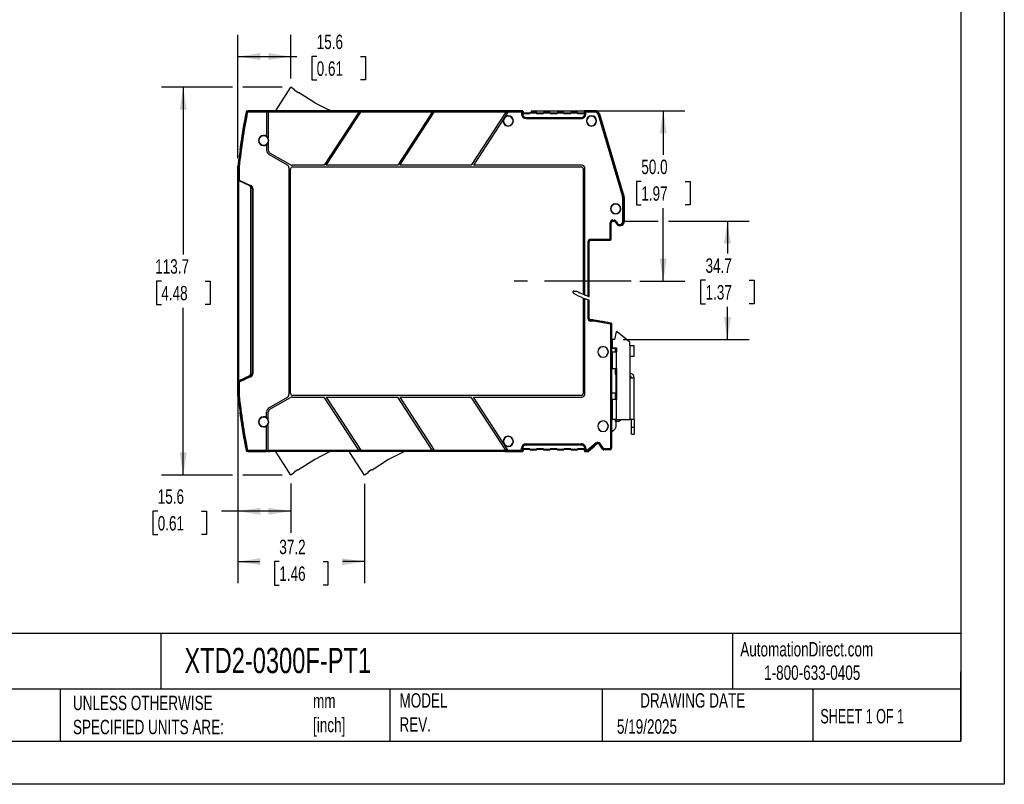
# Model space of a CAD drawing. Header units: millimetres. Extents: x 0 to 559, y 0 to 432.
# Tile 3 of 7: x 270 to 559, y 0 to 224. Entities that reach past the tile are written whole.
import ezdxf

# ---------------------------------------------------------------- set-up
doc = ezdxf.new("R2010")
doc.units = ezdxf.units.MM
doc.header["$LTSCALE"] = 2
doc.linetypes.add('CENTERX2', pattern=[20.32, 12.7, -2.54, 2.54, -2.54])
doc.layers.add('CENTER', color=40, linetype='CENTERX2')
doc.layers.add('DIMENSIONS', color=140, linetype='Continuous', lineweight=25)
doc.layers.add('TEXT', color=140, linetype='Continuous', lineweight=25)
doc.styles.add('SLDTEXTSTYLE0', font='TXT', dxfattribs={"width": 0.7})
doc.styles.add('SLDTEXTSTYLE1', font='TXT', dxfattribs={"width": 0.65})
doc.dimstyles.new('SLDDIMSTYLE1', dxfattribs={"dimtxt": 4.316016, "dimasz": 6.604, "dimexe": 0, "dimexo": 0.0625, "dimgap": 1.079004, "dimtad": 0, "dimtih": 1, "dimtoh": 1, "dimdec": 1, "dimrnd": 1e-09, "dimzin": 4, "dimdsep": 46, "dimtxsty": 'SLDTEXTSTYLE0', "dimsah": 1, "dimcen": 0.09, "dimadec": 0, "dimazin": 1, "dimtfac": 1, "dimtdec": 1, "dimtofl": 0, "dimtmove": 0, "dimatfit": 3, "dimfxl": 0, "dimfrac": 2, "dimtolj": 1, "dimtzin": 12, "dimarcsym": 0})
doc.dimstyles.new('SLDDIMSTYLE2', dxfattribs={"dimtxt": 4.316016, "dimasz": 6.604, "dimexe": 0, "dimexo": 0.0625, "dimgap": 1.079004, "dimtad": 0, "dimtih": 1, "dimtoh": 1, "dimdec": 1, "dimrnd": 1e-09, "dimzin": 12, "dimdsep": 46, "dimtxsty": 'SLDTEXTSTYLE0', "dimsah": 1, "dimcen": 0.09, "dimadec": 0, "dimazin": 3, "dimtfac": 1, "dimtdec": 1, "dimtofl": 0, "dimtmove": 0, "dimatfit": 3, "dimfxl": 0, "dimfrac": 2, "dimtolj": 1, "dimtzin": 12, "dimarcsym": 0})

# ---------------------------------------------------------------- blocks, each defined once
blk = doc.blocks.new('_D_4')
at = {"layer": 'DIMENSIONS'}
for p, q in [((334.06, 183.67), (334.06, 219.81)), ((349.64, 206.98), (349.64, 219.81)), ((334.06, 213.46), (349.64, 213.46)), ((349.64, 213.46), (351.35, 213.46)), ((357.2, 213.46), (355.75, 213.46)), ((355.75, 213.46), (355.75, 206.6)), ((370.03, 213.46), (371.47, 213.46)), ((371.47, 213.46), (371.47, 206.6)), ((355.75, 206.6), (357.2, 206.6)), ((371.47, 206.6), (370.03, 206.6))]:
    blk.add_line(p, q, dxfattribs=at)
for points in [[(334.06, 213.46), (340.66, 212.45), (340.66, 214.48)], [(349.64, 213.46), (343.04, 214.48), (343.04, 212.45)]]:
    blk.add_solid(points, dxfattribs=at)
at = {"layer": 'DIMENSIONS', "char_height": 4.233, "attachment_point": 1, "style": 'SLDTEXTSTYLE0'}
for s, insert in [('15.6', (357.2, 219.89)), ('0.61', (357.2, 212.06))]:
    blk.add_mtext(s, dxfattribs=dict(at, insert=insert))
blk = doc.blocks.new('_D_5')
at = {"layer": 'DIMENSIONS'}
for p, q in [((332.53, 204.44), (311.71, 204.44)), ((318.06, 204.44), (318.06, 155.41)), ((347.1, 204.44), (335.58, 204.44)), ((311.65, 147.59), (310.2, 147.59)), ((310.2, 147.59), (310.2, 140.73)), ((324.47, 147.59), (325.92, 147.59)), ((325.92, 147.59), (325.92, 140.73)), ((310.2, 140.73), (311.65, 140.73)), ((318.06, 90.73), (318.06, 139.76)), ((325.92, 140.73), (324.47, 140.73)), ((332.53, 90.73), (311.71, 90.73)), ((347.1, 90.73), (335.58, 90.73))]:
    blk.add_line(p, q, dxfattribs=at)
for points in [[(318.06, 204.44), (317.05, 197.84), (319.08, 197.84)], [(318.06, 90.73), (319.08, 97.34), (317.05, 97.34)]]:
    blk.add_solid(points, dxfattribs=at)
at = {"layer": 'DIMENSIONS', "char_height": 4.233, "attachment_point": 1, "style": 'SLDTEXTSTYLE0'}
for s, insert in [('113.7', (309.85, 154.01)), ('4.48', (311.65, 146.19))]:
    blk.add_mtext(s, dxfattribs=dict(at, insert=insert))
blk = doc.blocks.new('_D_6')
at = {"layer": 'DIMENSIONS'}
for p, q in [((446.94, 165.18), (457.27, 165.18)), ((460.32, 165.18), (483.97, 165.18)), ((477.62, 165.18), (477.62, 155.66)), ((471.21, 147.83), (469.76, 147.83)), ((469.76, 147.83), (469.76, 140.97)), ((484.03, 147.83), (485.48, 147.83)), ((485.48, 147.83), (485.48, 140.97)), ((469.76, 140.97), (471.21, 140.97)), ((477.62, 130.49), (477.62, 140.01)), ((485.48, 140.97), (484.03, 140.97)), ((447.05, 130.49), (483.97, 130.49))]:
    blk.add_line(p, q, dxfattribs=at)
for points in [[(477.62, 165.18), (476.6, 158.57), (478.63, 158.57)], [(477.62, 130.49), (478.63, 137.09), (476.6, 137.09)]]:
    blk.add_solid(points, dxfattribs=at)
at = {"layer": 'DIMENSIONS', "char_height": 4.233, "attachment_point": 1, "style": 'SLDTEXTSTYLE0'}
for s, insert in [('34.7', (471.21, 154.26)), ('1.37', (471.21, 146.43))]:
    blk.add_mtext(s, dxfattribs=dict(at, insert=insert))
blk = doc.blocks.new('_D_7')
at = {"layer": 'DIMENSIONS'}
for p, q in [((420.04, 197.59), (465.15, 197.59)), ((458.8, 197.59), (458.8, 184.64)), ((452.38, 176.81), (450.93, 176.81)), ((450.93, 176.81), (450.93, 169.95)), ((465.21, 176.81), (466.66, 176.81)), ((466.66, 176.81), (466.66, 169.95)), ((450.93, 169.95), (452.38, 169.95)), ((458.8, 147.57), (458.8, 168.99)), ((466.66, 169.95), (465.21, 169.95)), ((451.98, 147.57), (465.15, 147.57))]:
    blk.add_line(p, q, dxfattribs=at)
for points in [[(458.8, 197.59), (457.78, 190.98), (459.81, 190.98)], [(458.8, 147.57), (459.81, 154.17), (457.78, 154.17)]]:
    blk.add_solid(points, dxfattribs=at)
at = {"layer": 'DIMENSIONS', "char_height": 4.233, "attachment_point": 1, "style": 'SLDTEXTSTYLE0'}
for s, insert in [('50.0', (452.38, 183.23)), ('1.97', (452.38, 175.41))]:
    blk.add_mtext(s, dxfattribs=dict(at, insert=insert))
blk = doc.blocks.new('_D_8')
at = {"layer": 'DIMENSIONS'}
for p, q in [((334.06, 115.7), (334.06, 73.75)), ((349.64, 88.19), (349.64, 73.75)), ((310.59, 80.1), (309.14, 80.1)), ((309.14, 80.1), (309.14, 73.24)), ((323.41, 80.1), (324.86, 80.1)), ((324.86, 80.1), (324.86, 73.24)), ((334.06, 80.1), (329.26, 80.1)), ((349.64, 80.1), (334.06, 80.1)), ((309.14, 73.24), (310.59, 73.24)), ((324.86, 73.24), (323.41, 73.24))]:
    blk.add_line(p, q, dxfattribs=at)
for points in [[(334.06, 80.1), (340.66, 79.08), (340.66, 81.11)], [(349.64, 80.1), (343.04, 81.11), (343.04, 79.08)]]:
    blk.add_solid(points, dxfattribs=at)
at = {"layer": 'DIMENSIONS', "char_height": 4.233, "attachment_point": 1, "style": 'SLDTEXTSTYLE0'}
for s, insert in [('15.6', (310.59, 86.52)), ('0.61', (310.59, 78.69))]:
    blk.add_mtext(s, dxfattribs=dict(at, insert=insert))
blk = doc.blocks.new('_D_9')
at = {"layer": 'DIMENSIONS'}
for p, q in [((334.06, 115.7), (334.06, 58.97)), ((371.24, 88.15), (371.24, 58.97)), ((334.06, 65.32), (340.39, 65.32)), ((346.24, 65.32), (344.79, 65.32)), ((344.79, 65.32), (344.79, 58.46)), ((359.06, 65.32), (360.51, 65.32)), ((360.51, 65.32), (360.51, 58.46)), ((371.24, 65.32), (364.91, 65.32)), ((344.79, 58.46), (346.24, 58.46)), ((360.51, 58.46), (359.06, 58.46))]:
    blk.add_line(p, q, dxfattribs=at)
for points in [[(334.06, 65.32), (340.66, 64.3), (340.66, 66.33)], [(371.24, 65.32), (364.64, 66.33), (364.64, 64.3)]]:
    blk.add_solid(points, dxfattribs=at)
at = {"layer": 'DIMENSIONS', "char_height": 4.233, "attachment_point": 1, "style": 'SLDTEXTSTYLE0'}
for s, insert in [('37.2', (346.24, 71.74)), ('1.46', (346.24, 63.91))]:
    blk.add_mtext(s, dxfattribs=dict(at, insert=insert))

msp = doc.modelspace()

# ---------------------------------------------------------------- linework, layer by layer
at = {"color": 7, "linetype": 'Continuous'}
for p, q in [((558.8, 431.81), (558.8, 0.01)), ((558.8, 0.01), (0, 0.01))]:
    msp.add_line(p, q, dxfattribs=at)
for p, q in [((345.31, 197.78), (349.64, 204.44)), ((350.73, 203.74), (349.64, 204.44)), ((350.62, 203.57), (350.73, 203.74)), ((351.63, 202.92), (350.62, 203.57)), ((351.63, 202.92), (351.9, 202.97)), ((356.68, 199.88), (351.9, 202.97)), ((356.68, 199.88), (360.79, 197.8)), ((336.86, 197.02), (336.57, 197.08)), ((342.51, 197.59), (336.97, 197.59)), ((342.51, 197.59), (336.97, 197.59)), ((337.06, 197.18), (337.06, 197.48)), ((342.51, 197.48), (337.06, 197.48)), ((342.51, 197.18), (337.06, 197.18)), ((342.51, 197.48), (342.51, 197.59)), ((343.01, 197.5), (342.51, 197.5)), ((342.51, 197.5), (343.01, 197.5)), ((342.51, 197.48), (342.51, 197.18)), ((343.01, 197.39), (342.51, 197.39)), ((343.01, 197.29), (342.51, 197.29)), ((342.51, 197.18), (342.51, 190.08)), ((343.31, 197.59), (343.01, 197.59)), ((343.31, 197.59), (343.01, 197.59)), ((343.01, 197.59), (343.01, 197.48)), ((343.01, 197.18), (343.01, 197.48)), ((369.71, 197.48), (343.01, 197.48)), ((369.51, 197.18), (343.01, 197.18)), ((343.01, 197.18), (343.01, 189.48)), ((343.39, 197.58), (343.31, 197.59)), ((343.31, 197.59), (343.61, 197.5)), ((343.31, 197.59), (343.39, 197.58)), ((343.39, 197.58), (343.39, 197.58)), ((343.66, 197.5), (343.39, 197.58)), ((412.27, 197.5), (343.61, 197.5)), ((369.51, 197.18), (359.38, 181.59)), ((359.98, 181.59), (370.11, 197.18)), ((361.13, 197.58), (360.79, 197.8)), ((361.13, 197.58), (361.15, 197.5)), ((369.51, 197.19), (370.11, 197.19)), ((369.71, 197.49), (370.3, 197.49)), ((369.71, 197.48), (369.71, 197.49)), ((391.09, 197.18), (370.11, 197.18)), ((370.3, 197.48), (370.3, 197.49)), ((391.28, 197.48), (370.3, 197.48)), ((391.09, 197.18), (380.96, 181.59)), ((381.56, 181.59), (391.68, 197.18)), ((391.09, 197.19), (391.68, 197.19)), ((391.28, 197.49), (391.88, 197.49)), ((391.28, 197.48), (391.28, 197.49)), ((412.66, 197.18), (391.68, 197.18)), ((391.88, 197.48), (391.88, 197.49)), ((412.86, 197.48), (391.88, 197.48)), ((412.66, 197.18), (402.53, 181.59)), ((413.26, 197.18), (412.15, 195.47)), ((412.33, 197.59), (412.22, 197.5)), ((412.33, 197.59), (412.27, 197.5)), ((417.5, 197.59), (412.33, 197.59)), ((417.5, 197.59), (412.33, 197.59)), ((412.66, 197.19), (413.26, 197.19)), ((412.86, 197.49), (413.45, 197.49)), ((412.86, 197.48), (412.86, 197.49)), ((417.29, 197.18), (413.26, 197.18)), ((413.45, 197.48), (413.45, 197.49)), ((417.39, 197.48), (413.45, 197.48)), ((417.29, 197.18), (417.29, 196.59)), ((417.59, 196.59), (417.29, 196.59)), ((417.39, 197.48), (417.5, 197.59)), ((417.59, 197.28), (417.7, 197.39)), ((417.59, 197.28), (417.59, 196.59)), ((417.59, 196.59), (417.61, 196.59)), ((417.61, 196.8), (417.7, 196.89)), ((417.61, 196.8), (417.61, 196.59)), ((417.61, 196.8), (419.74, 196.8)), ((417.7, 196.89), (417.7, 197.39)), ((417.7, 197.39), (417.7, 196.89)), ((419.7, 196.89), (417.7, 196.89)), ((417.7, 196.89), (419.7, 196.89)), ((419.7, 197.09), (419.7, 196.89)), ((421.7, 197.09), (419.7, 197.09)), ((419.74, 197), (419.7, 197.09)), ((419.7, 197.09), (421.7, 197.09)), ((419.7, 197.09), (419.7, 196.89)), ((419.74, 196.8), (419.7, 196.89)), ((419.74, 197), (419.74, 196.8)), ((419.74, 197), (421.65, 197)), ((421.65, 197), (421.7, 197.09)), ((421.65, 197), (421.65, 196.8)), ((421.65, 196.8), (421.7, 196.89)), ((421.65, 196.8), (423.74, 196.8)), ((421.7, 196.89), (421.7, 197.09)), ((421.7, 197.09), (421.7, 196.89)), ((423.7, 196.89), (421.7, 196.89)), ((421.7, 196.89), (423.7, 196.89)), ((423.7, 197.09), (423.7, 196.89)), ((425.7, 197.09), (423.7, 197.09)), ((423.74, 197), (423.7, 197.09)), ((423.7, 197.09), (425.7, 197.09)), ((423.7, 197.09), (423.7, 196.89)), ((423.74, 196.8), (423.7, 196.89)), ((423.74, 197), (423.74, 196.8)), ((423.74, 197), (425.65, 197)), ((425.65, 197), (425.7, 197.09)), ((425.65, 197), (425.65, 196.8)), ((425.65, 196.8), (425.7, 196.89)), ((425.65, 196.8), (427.74, 196.8)), ((425.7, 196.89), (425.7, 197.09)), ((425.7, 197.09), (425.7, 196.89)), ((427.7, 196.89), (425.7, 196.89)), ((425.7, 196.89), (427.7, 196.89)), ((427.7, 197.09), (427.7, 196.89)), ((429.7, 197.09), (427.7, 197.09)), ((427.74, 197), (427.7, 197.09)), ((427.7, 197.09), (429.7, 197.09)), ((427.7, 197.09), (427.7, 196.89)), ((427.74, 196.8), (427.7, 196.89)), ((427.74, 197), (427.74, 196.8)), ((427.74, 197), (429.65, 197)), ((429.65, 197), (429.7, 197.09)), ((429.65, 197), (429.65, 196.8)), ((429.65, 196.8), (429.7, 196.89)), ((429.65, 196.8), (431.74, 196.8)), ((429.7, 196.89), (429.7, 197.09)), ((429.7, 197.09), (429.7, 196.89)), ((431.7, 196.89), (429.7, 196.89)), ((429.7, 196.89), (431.7, 196.89)), ((431.7, 197.09), (431.7, 196.89)), ((433.7, 197.09), (431.7, 197.09)), ((431.74, 197), (431.7, 197.09)), ((431.7, 197.09), (433.7, 197.09)), ((431.7, 197.09), (431.7, 196.89)), ((431.74, 196.8), (431.7, 196.89)), ((431.74, 197), (431.74, 196.8)), ((431.74, 197), (433.65, 197)), ((433.65, 197), (433.7, 197.09)), ((433.65, 197), (433.65, 196.8)), ((433.65, 196.8), (433.7, 196.89)), ((433.65, 196.8), (435.79, 196.8)), ((433.7, 196.89), (433.7, 197.09)), ((433.7, 197.09), (433.7, 196.89)), ((435.7, 196.89), (433.7, 196.89)), ((433.7, 196.89), (435.7, 196.89)), ((435.7, 197.39), (435.7, 196.89)), ((435.7, 197.39), (435.8, 197.28)), ((435.7, 196.89), (435.7, 197.39)), ((435.79, 196.8), (435.7, 196.89)), ((435.79, 196.59), (435.79, 196.8)), ((435.8, 196.59), (435.79, 196.59)), ((435.8, 196.59), (435.8, 197.28)), ((435.8, 196.59), (436.1, 196.59)), ((438.74, 197.59), (435.9, 197.59)), ((435.9, 197.59), (436, 197.48)), ((438.74, 197.59), (435.9, 197.59)), ((438.66, 197.48), (436, 197.48)), ((436.1, 196.59), (436.1, 197.18)), ((438.66, 197.18), (436.1, 197.18)), ((438.66, 197.48), (438.74, 197.59)), ((438.66, 197.18), (438.66, 197.48)), ((439.81, 196.33), (440.1, 196.42)), ((446.71, 173.33), (439.81, 196.33)), ((440.1, 196.42), (440.18, 196.52)), ((447, 173.42), (440.1, 196.42)), ((447.1, 173.43), (440.18, 196.52)), ((447.1, 173.43), (440.18, 196.52)), ((412.06, 195.34), (403.13, 181.59)), ((412.08, 195.37), (412.06, 195.34)), ((412.12, 195.44), (412.15, 195.47)), ((413.36, 196.09), (413.36, 196)), ((418.59, 195.59), (418.59, 195.29)), ((418.59, 195.59), (434.8, 195.59)), ((418.59, 195.29), (434.8, 195.29)), ((434.8, 195.59), (434.8, 195.29)), ((437.76, 196.09), (437.76, 196)), ((413.36, 193.09), (413.36, 193.18)), ((437.76, 193.09), (437.76, 193.18)), ((341.65, 190.35), (341.65, 190.26)), ((342.51, 190.08), (342.51, 190.08)), ((343.01, 189.48), (343.01, 189.48)), ((343.01, 188.22), (343.01, 186.04)), ((343.01, 188.22), (343.01, 188.22)), ((334.79, 186.97), (334.85, 186.8)), ((341.65, 187.35), (341.65, 187.44)), ((342.51, 187.62), (342.51, 186.04)), ((342.51, 187.62), (342.51, 187.62)), ((349.48, 181.72), (343.51, 185.17)), ((343.26, 184.74), (348.56, 181.68)), ((334.06, 177.24), (334.06, 181.13)), ((334.16, 180.97), (334.15, 180.98)), ((334.15, 180.98), (334.15, 177.27)), ((334.15, 180.98), (334.15, 180.98)), ((334.15, 180.98), (334.15, 180.16)), ((334.15, 180.16), (334.15, 177.27)), ((334.18, 181.19), (334.16, 181.19)), ((334.16, 181.19), (334.16, 181.19)), ((334.16, 180.97), (334.16, 177.27)), ((334.46, 180.97), (334.16, 180.97)), ((334.47, 181.16), (334.18, 181.19)), ((334.46, 180.97), (334.46, 177.22)), ((349.06, 180.81), (349.06, 114.37)), ((349.56, 114.69), (349.56, 180.49)), ((359.38, 181.59), (349.98, 181.59)), ((350.16, 181.09), (434.86, 181.09)), ((380.96, 181.59), (359.98, 181.59)), ((402.53, 181.59), (381.56, 181.59)), ((434.86, 181.59), (403.13, 181.59)), ((435.36, 180.59), (435.36, 143.73)), ((435.86, 143.52), (435.86, 180.59)), ((334.06, 118.24), (334.06, 177.24)), ((334.15, 177.27), (334.16, 177.27)), ((334.35, 118.38), (334.35, 177.1)), ((334.35, 177.1), (337.52, 175.63)), ((334.46, 177.22), (334.4, 177.08)), ((334.46, 177.22), (337.8, 175.67)), ((337.69, 175.5), (337.71, 175.49)), ((337.8, 175.67), (337.71, 175.49)), ((337.81, 175.17), (337.81, 120.31)), ((337.91, 175.01), (337.91, 175.08)), ((337.91, 175.01), (338.35, 174.8)), ((337.91, 175.01), (337.91, 120.17)), ((338.49, 174.8), (338.35, 174.8)), ((338.35, 174.8), (338.35, 120.38)), ((338.49, 174.8), (338.49, 120.38)), ((446.71, 173.33), (447, 173.42)), ((447.1, 173.43), (447, 173.42)), ((446.95, 165.04), (446.95, 171.69)), ((446.95, 171.69), (447.25, 171.69)), ((447.36, 171.71), (447.25, 171.69)), ((447.25, 165.04), (447.25, 171.69)), ((447.36, 168.79), (447.36, 171.71)), ((447.36, 171.71), (447.36, 165.04)), ((444.86, 170.29), (444.86, 170.2)), ((447.27, 169.45), (447.27, 168.13)), ((443.25, 160.09), (443.25, 164.69)), ((443.55, 164.69), (443.25, 164.69)), ((443.55, 160.09), (443.55, 164.69)), ((443.55, 164.69), (443.57, 164.68)), ((443.57, 160.08), (443.57, 164.68)), ((444.05, 165.49), (444.41, 165.49)), ((444.05, 165.19), (444.05, 165.49)), ((444.05, 165.19), (444.41, 165.19)), ((444.05, 165.19), (444.07, 165.18)), ((444.07, 165.18), (444.4, 165.18)), ((444.41, 165.19), (444.4, 165.18)), ((444.41, 165.19), (444.41, 165.49)), ((444.86, 164.91), (444.85, 164.89)), ((444.85, 164.89), (445.01, 164.55)), ((444.86, 167.29), (444.86, 167.38)), ((444.86, 164.91), (445.13, 165.03)), ((444.86, 164.91), (445.02, 164.56)), ((445.01, 164.55), (445.02, 164.56)), ((445.29, 164.68), (445.02, 164.56)), ((445.13, 165.03), (445.29, 164.68)), ((446.95, 165.04), (447.25, 165.04)), ((447.25, 165.04), (447.36, 165.04)), ((446.06, 164.19), (446.11, 164.19)), ((446.06, 164.19), (446.06, 163.89)), ((446.06, 163.89), (446.11, 163.89)), ((446.06, 163.88), (446.06, 163.89)), ((446.06, 163.88), (446.11, 163.88)), ((446.11, 164.19), (446.11, 163.89)), ((446.11, 163.88), (446.11, 163.89)), ((436.75, 143.17), (436.75, 159.19)), ((436.75, 159.19), (437.05, 159.19)), ((437.05, 143.07), (437.05, 159.19)), ((437.05, 159.19), (437.07, 159.18)), ((437.06, 143.06), (437.06, 159.14)), ((437.07, 159.18), (437.07, 159.17)), ((437.15, 159.58), (437.37, 159.58)), ((437.15, 159.48), (437.15, 159.58)), ((437.38, 159.58), (437.47, 159.58)), ((437.45, 159.89), (443.05, 159.89)), ((437.45, 159.89), (437.45, 159.59)), ((437.45, 159.59), (443.05, 159.59)), ((437.45, 159.59), (437.47, 159.58)), ((440.07, 159.58), (437.47, 159.58)), ((441.27, 159.58), (443.07, 159.58)), ((443.05, 159.89), (443.05, 159.59)), ((443.07, 159.58), (443.05, 159.59)), ((443.25, 160.09), (443.55, 160.09)), ((443.57, 160.08), (443.55, 160.09)), ((432.36, 144.25), (432.36, 144.49)), ((432.37, 144.25), (432.37, 144.51)), ((432.56, 144.69), (433.41, 144.69)), ((435.36, 142.64), (435.36, 114.59)), ((435.86, 114.59), (435.86, 142.44)), ((436.75, 136.58), (436.75, 142.11)), ((437.05, 136.58), (437.05, 142.01)), ((437.06, 136.59), (437.06, 142.01)), ((436.75, 136.58), (437.05, 136.58)), ((437.05, 136.58), (437.06, 136.59)), ((437.37, 136.2), (437.29, 136.2)), ((437.39, 136.21), (437.35, 136.21)), ((437.39, 136.21), (438.3, 136.21)), ((437.45, 136.18), (437.47, 136.2)), ((437.45, 135.88), (437.45, 136.18)), ((438.18, 136.18), (437.45, 136.18)), ((438.18, 135.88), (437.45, 135.88)), ((438.18, 136.2), (437.47, 136.2)), ((438.18, 136.2), (438.18, 136.18)), ((438.52, 136.17), (438.18, 136.2)), ((438.18, 135.88), (438.18, 136.18)), ((438.3, 136.21), (438.52, 136.17)), ((438.47, 135.86), (438.52, 136.15)), ((443.36, 135), (438.47, 135.86)), ((438.52, 136.17), (438.52, 136.15)), ((438.52, 136.17), (440.81, 135.77)), ((443.66, 135.25), (438.52, 136.15)), ((443.66, 135.26), (440.9, 135.75)), ((443.66, 135.25), (443.36, 135)), ((443.36, 135), (443.36, 98.59)), ((443.66, 135.26), (443.66, 135.25)), ((443.66, 135.25), (443.66, 98.59)), ((443.81, 130.49), (443.81, 127.99)), ((444.51, 130.49), (443.81, 130.49)), ((445.01, 132.69), (444.51, 130.49)), ((445.31, 132.69), (445.01, 132.69)), ((449.01, 129.69), (445.31, 132.69)), ((443.81, 129.64), (443.66, 129.64)), ((443.66, 127.94), (444.96, 127.94)), ((443.81, 127.99), (445.11, 127.99)), ((444.76, 127.94), (444.76, 126.89)), ((444.96, 127.94), (444.96, 126.89)), ((445.11, 127.99), (445.11, 126.89)), ((449.01, 128.69), (449.01, 129.69)), ((449.01, 128.69), (449.01, 125.49)), ((449.01, 128.69), (450.31, 128.69)), ((450.31, 125.49), (450.31, 128.69)), ((439.61, 126.84), (439.63, 126.84)), ((442.71, 126.84), (442.69, 126.84)), ((443.81, 126.89), (443.81, 121.89)), ((443.81, 126.89), (445.11, 126.89)), ((445.11, 121.89), (445.11, 126.89)), ((450.31, 125.49), (449.01, 125.49)), ((449.01, 125.49), (449.01, 119.19)), ((445.11, 121.89), (443.81, 121.89)), ((444.76, 121.89), (444.76, 120.29)), ((444.96, 121.89), (444.96, 120.29)), ((445.11, 121.89), (445.11, 112.99)), ((337.52, 119.85), (334.35, 118.38)), ((337.71, 119.69), (334.38, 118.14)), ((337.8, 119.51), (334.46, 117.96)), ((335.26, 118.8), (335.26, 118.55)), ((337.82, 119.76), (337.71, 119.69)), ((337.8, 119.51), (337.71, 119.69)), ((338.35, 120.38), (337.91, 120.17)), ((337.91, 120.1), (337.91, 120.17)), ((338.49, 120.38), (338.35, 120.38)), ((444.76, 120.29), (444.96, 120.29)), ((444.96, 120.29), (445.11, 120.29)), ((444.96, 120.04), (445.11, 120.04)), ((444.96, 114.69), (444.96, 120.04)), ((449.05, 120.56), (449.01, 120.56)), ((449.01, 119.76), (449.03, 119.76)), ((449.01, 119.19), (449.01, 106.99)), ((449.01, 119.19), (450.31, 119.19)), ((449.16, 119.19), (449.15, 119.21)), ((449.16, 119.36), (449.16, 119.72)), ((449.16, 119.19), (449.16, 119.2)), ((449.51, 119.26), (449.51, 119.19)), ((450.31, 119.19), (450.31, 119.26)), ((450.31, 106.99), (450.31, 119.19)), ((334.06, 114.35), (334.06, 118.24)), ((334.16, 117.91), (334.15, 117.9)), ((334.15, 117.9), (334.15, 115.02)), ((334.15, 117.9), (334.15, 114.2)), ((334.16, 117.91), (334.16, 114.2)), ((334.28, 118.09), (334.27, 118.09)), ((334.38, 118.13), (334.38, 118.14)), ((334.46, 117.96), (334.38, 118.13)), ((334.46, 117.96), (334.46, 114.2)), ((334.15, 115.02), (334.15, 114.2)), ((334.15, 114.2), (334.16, 114.2)), ((334.15, 114.2), (334.15, 114.2)), ((334.46, 114.2), (334.16, 114.2)), ((334.16, 113.99), (334.18, 113.99)), ((334.16, 113.99), (334.16, 113.99)), ((334.47, 114.02), (334.18, 113.99)), ((348.56, 113.5), (343.26, 110.44)), ((343.51, 110.01), (349.48, 113.46)), ((349.98, 113.59), (359.38, 113.59)), ((434.86, 114.09), (350.16, 114.09)), ((369.51, 97.99), (359.38, 113.59)), ((359.98, 113.59), (370.11, 97.99)), ((359.98, 113.59), (380.96, 113.59)), ((391.09, 97.99), (380.96, 113.59)), ((381.56, 113.59), (391.68, 97.99)), ((381.56, 113.59), (402.53, 113.59)), ((412.66, 97.99), (402.53, 113.59)), ((412.06, 99.84), (403.13, 113.59)), ((403.13, 113.59), (434.86, 113.59)), ((444.76, 114.69), (443.66, 114.69)), ((443.81, 112.99), (443.66, 112.99)), ((443.81, 112.99), (443.81, 106.99)), ((443.81, 112.99), (445.11, 112.99)), ((444.76, 114.69), (444.76, 112.99)), ((444.96, 114.69), (444.76, 114.69)), ((444.96, 112.99), (444.96, 114.69)), ((445.11, 114.69), (444.96, 114.69)), ((445.11, 106.99), (445.11, 112.99)), ((334.79, 108.21), (334.82, 108.36)), ((334.8, 108.23), (334.79, 108.21)), ((334.85, 108.38), (334.83, 108.32)), ((334.86, 108.33), (334.83, 108.32)), ((341.65, 107.83), (341.65, 107.74)), ((342.51, 107.56), (342.51, 109.14)), ((342.51, 107.56), (342.51, 107.56)), ((343.01, 106.96), (343.01, 109.14)), ((343.01, 106.96), (343.01, 106.96)), ((445.11, 106.99), (443.81, 106.99)), ((444.76, 106.99), (444.76, 106.39)), ((444.96, 106.39), (444.96, 106.99)), ((445.11, 106.99), (449.01, 106.99)), ((445.56, 106.39), (446.6, 106.99)), ((450.31, 106.99), (449.01, 106.99)), ((449.51, 104.69), (449.51, 106.99)), ((450.31, 106.99), (450.31, 104.69)), ((341.65, 104.83), (341.65, 104.92)), ((342.51, 97.99), (342.51, 105.1)), ((342.51, 105.1), (342.51, 105.1)), ((343.01, 97.99), (343.01, 105.7)), ((343.01, 105.7), (343.01, 105.7)), ((439.61, 105.04), (439.63, 105.04)), ((442.71, 105.04), (442.69, 105.04)), ((443.66, 103.39), (444.6, 104.18)), ((444.96, 106.39), (444.76, 106.39)), ((445.56, 106.39), (444.96, 106.39)), ((444.96, 104.95), (444.96, 106.39)), ((450.31, 104.69), (449.51, 104.69)), ((449.51, 102.69), (449.51, 104.69)), ((450.31, 104.69), (450.31, 102.69)), ((413.36, 102.09), (413.36, 102)), ((449.51, 102.69), (450.31, 102.69)), ((336.86, 98.16), (336.57, 98.1)), ((412.08, 99.81), (412.06, 99.84)), ((412.12, 99.74), (412.15, 99.7)), ((413.26, 97.99), (412.15, 99.7)), ((413.36, 99.09), (413.36, 99.18)), ((417.29, 98.59), (417.59, 98.59)), ((417.29, 97.99), (417.29, 98.59)), ((417.59, 97.89), (417.59, 98.59)), ((417.59, 98.59), (417.61, 98.59)), ((417.61, 98.59), (417.61, 98.38)), ((417.61, 98.38), (417.7, 98.29)), ((419.74, 98.38), (417.61, 98.38)), ((417.7, 98.29), (419.7, 98.29)), ((417.7, 97.79), (417.7, 98.29)), ((417.7, 98.29), (417.7, 97.79)), ((419.7, 98.29), (417.7, 98.29)), ((418.59, 99.89), (418.59, 99.59)), ((418.59, 99.89), (434.8, 99.89)), ((418.59, 99.59), (434.8, 99.59)), ((419.74, 98.38), (419.7, 98.29)), ((419.7, 98.29), (419.7, 98.09)), ((419.7, 98.09), (419.7, 98.29)), ((419.74, 98.18), (419.7, 98.09)), ((419.74, 98.18), (419.74, 98.38)), ((421.65, 98.18), (419.74, 98.18)), ((423.74, 98.38), (421.65, 98.38)), ((421.65, 98.18), (421.65, 98.38)), ((421.65, 98.38), (421.7, 98.29)), ((421.65, 98.18), (421.7, 98.09)), ((421.7, 98.29), (423.7, 98.29)), ((421.7, 98.09), (421.7, 98.29)), ((423.7, 98.29), (421.7, 98.29)), ((421.7, 98.09), (421.7, 98.29)), ((423.74, 98.38), (423.7, 98.29)), ((423.7, 98.29), (423.7, 98.09)), ((423.7, 98.09), (423.7, 98.29)), ((423.74, 98.18), (423.7, 98.09)), ((423.74, 98.18), (423.74, 98.38)), ((425.65, 98.18), (423.74, 98.18)), ((427.74, 98.38), (425.65, 98.38)), ((425.65, 98.18), (425.65, 98.38)), ((425.65, 98.38), (425.7, 98.29)), ((425.65, 98.18), (425.7, 98.09)), ((425.7, 98.29), (427.7, 98.29)), ((425.7, 98.09), (425.7, 98.29)), ((427.7, 98.29), (425.7, 98.29)), ((425.7, 98.09), (425.7, 98.29)), ((427.74, 98.38), (427.7, 98.29)), ((427.7, 98.29), (427.7, 98.09)), ((427.7, 98.09), (427.7, 98.29)), ((427.74, 98.18), (427.7, 98.09)), ((427.74, 98.18), (427.74, 98.38)), ((429.65, 98.18), (427.74, 98.18)), ((431.74, 98.38), (429.65, 98.38)), ((429.65, 98.18), (429.65, 98.38)), ((429.65, 98.38), (429.7, 98.29)), ((429.65, 98.18), (429.7, 98.09)), ((429.7, 98.29), (431.7, 98.29)), ((429.7, 98.09), (429.7, 98.29)), ((431.7, 98.29), (429.7, 98.29)), ((429.7, 98.09), (429.7, 98.29)), ((431.74, 98.38), (431.7, 98.29)), ((431.7, 98.29), (431.7, 98.09)), ((431.7, 98.09), (431.7, 98.29)), ((431.74, 98.18), (431.7, 98.09)), ((431.74, 98.18), (431.74, 98.38)), ((433.65, 98.18), (431.74, 98.18)), ((435.79, 98.38), (433.65, 98.38)), ((433.65, 98.18), (433.65, 98.38)), ((433.65, 98.38), (433.7, 98.29)), ((433.65, 98.18), (433.7, 98.09)), ((433.7, 98.29), (435.7, 98.29)), ((433.7, 98.09), (433.7, 98.29)), ((435.7, 98.29), (433.7, 98.29)), ((433.7, 98.09), (433.7, 98.29)), ((434.8, 99.89), (434.8, 99.59)), ((435.79, 98.38), (435.7, 98.29)), ((435.7, 98.29), (435.7, 97.79)), ((435.7, 97.79), (435.7, 98.29)), ((435.79, 98.38), (435.79, 98.59)), ((435.8, 98.59), (435.79, 98.59)), ((436.1, 98.59), (435.8, 98.59)), ((435.8, 98.59), (435.8, 97.89)), ((436.1, 98.59), (436.1, 97.99)), ((439.13, 100.12), (436.6, 97.99)), ((439.32, 99.89), (436.71, 97.69)), ((436.75, 97.59), (438.66, 99.2)), ((438.66, 99.2), (439.53, 99.96)), ((439.32, 99.89), (439.13, 100.12)), ((439.32, 99.89), (439.34, 99.86)), ((440.06, 99.78), (440.31, 99.94)), ((441.01, 98.32), (440.06, 99.78)), ((441.26, 98.48), (440.31, 99.94)), ((441.01, 98.32), (441.26, 98.48)), ((443.16, 98.39), (441.43, 98.39)), ((441.43, 98.09), (441.43, 98.39)), ((443.16, 98.09), (443.16, 98.39)), ((443.66, 98.59), (443.36, 98.59)), ((336.97, 97.59), (342.51, 97.59)), ((336.97, 97.59), (342.51, 97.59)), ((337.06, 97.99), (337.06, 97.69)), ((337.06, 97.99), (342.51, 97.99)), ((337.06, 97.69), (342.51, 97.69)), ((342.51, 97.99), (342.51, 97.69)), ((342.51, 97.89), (343.01, 97.89)), ((342.51, 97.79), (343.01, 97.79)), ((342.51, 97.59), (342.51, 97.69)), ((342.51, 97.68), (343.01, 97.68)), ((343.01, 97.68), (342.51, 97.68)), ((343.01, 97.69), (343.01, 97.99)), ((343.01, 97.99), (369.51, 97.99)), ((343.01, 97.69), (369.71, 97.69)), ((343.01, 97.69), (343.01, 97.59)), ((343.01, 97.59), (343.31, 97.59)), ((343.01, 97.59), (343.31, 97.59)), ((343.61, 97.68), (343.31, 97.59)), ((343.31, 97.59), (343.39, 97.6)), ((343.39, 97.6), (343.31, 97.59)), ((343.39, 97.6), (343.66, 97.68)), ((343.39, 97.6), (343.39, 97.6)), ((343.61, 97.68), (412.27, 97.68)), ((349.64, 90.73), (345.31, 97.4)), ((356.68, 95.3), (351.9, 92.2)), ((360.79, 97.38), (356.68, 95.3)), ((361.13, 97.6), (360.79, 97.38)), ((361.15, 97.68), (361.13, 97.6)), ((371.24, 90.69), (366.91, 97.36)), ((370.11, 97.99), (369.51, 97.99)), ((370.3, 97.69), (369.71, 97.69)), ((369.71, 97.69), (369.71, 97.69)), ((370.11, 97.99), (391.09, 97.99)), ((370.3, 97.69), (391.28, 97.69)), ((370.3, 97.69), (370.3, 97.69)), ((382.39, 97.34), (378.28, 95.26)), ((382.74, 97.56), (382.39, 97.34)), ((382.76, 97.68), (382.74, 97.56)), ((391.68, 97.99), (391.09, 97.99)), ((391.88, 97.69), (391.28, 97.69)), ((391.28, 97.69), (391.28, 97.69)), ((391.68, 97.99), (412.66, 97.99)), ((391.88, 97.69), (412.86, 97.69)), ((391.88, 97.69), (391.88, 97.69)), ((412.22, 97.68), (412.33, 97.59)), ((412.27, 97.68), (412.33, 97.59)), ((412.33, 97.59), (417.5, 97.59)), ((412.33, 97.59), (417.5, 97.59)), ((413.26, 97.99), (412.66, 97.99)), ((413.45, 97.69), (412.86, 97.69)), ((412.86, 97.69), (412.86, 97.69)), ((413.26, 97.99), (417.29, 97.99)), ((413.45, 97.69), (417.39, 97.69)), ((413.45, 97.69), (413.45, 97.69)), ((417.5, 97.59), (417.39, 97.69)), ((417.7, 97.79), (417.59, 97.89)), ((419.7, 98.09), (421.7, 98.09)), ((421.7, 98.09), (419.7, 98.09)), ((423.7, 98.09), (425.7, 98.09)), ((425.7, 98.09), (423.7, 98.09)), ((427.7, 98.09), (429.7, 98.09)), ((429.7, 98.09), (427.7, 98.09)), ((431.7, 98.09), (433.7, 98.09)), ((433.7, 98.09), (431.7, 98.09)), ((435.8, 97.89), (435.7, 97.79)), ((436, 97.69), (435.9, 97.59)), ((435.9, 97.59), (436.64, 97.59)), ((435.9, 97.59), (436.75, 97.59)), ((436, 97.69), (436.71, 97.69)), ((436.1, 97.99), (436.6, 97.99)), ((436.71, 97.69), (436.6, 97.99)), ((436.71, 97.69), (436.75, 97.59)), ((443.16, 98.09), (441.43, 98.09)), ((378.28, 95.26), (373.51, 92.16)), ((350.73, 91.44), (349.64, 90.73)), ((351.63, 92.26), (350.62, 91.61)), ((350.62, 91.61), (350.73, 91.44)), ((351.9, 92.2), (351.63, 92.26)), ((372.33, 91.4), (371.24, 90.69)), ((373.23, 92.22), (372.22, 91.57)), ((372.22, 91.57), (372.33, 91.4)), ((373.51, 92.16), (373.23, 92.22))]:
    msp.add_line(p, q)
at = {"flags": 128}
for points in [[(336.48, 197.18), (336.53, 197.12), (336.57, 197.08)], [(336.97, 197.59), (337.02, 197.53), (337.06, 197.48)], [(369.51, 197.18), (369.59, 197.3), (369.64, 197.39), (369.67, 197.43), (369.69, 197.46), (369.7, 197.48), (369.71, 197.48)], [(370.3, 197.48), (370.3, 197.48), (370.29, 197.46), (370.27, 197.43), (370.24, 197.39), (370.18, 197.3), (370.11, 197.18)], [(391.09, 197.18), (391.16, 197.3), (391.22, 197.39), (391.25, 197.43), (391.27, 197.46), (391.28, 197.48), (391.28, 197.48)], [(391.88, 197.48), (391.87, 197.48), (391.86, 197.46), (391.84, 197.43), (391.82, 197.39), (391.76, 197.3), (391.68, 197.18)], [(412.66, 197.18), (412.74, 197.3), (412.79, 197.39), (412.82, 197.43), (412.84, 197.46), (412.85, 197.48), (412.86, 197.48)], [(413.45, 197.48), (413.45, 197.48), (413.44, 197.46), (413.42, 197.43), (413.39, 197.39), (413.33, 197.3), (413.26, 197.18)], [(417.39, 197.48), (417.39, 197.47), (417.38, 197.44), (417.36, 197.38), (417.33, 197.29), (417.29, 197.18)], [(417.29, 197.18), (417.42, 197.23), (417.53, 197.26), (417.58, 197.28), (417.59, 197.28)], [(435.8, 197.28), (435.81, 197.28), (435.85, 197.27), (435.91, 197.25), (436, 197.22), (436.1, 197.18)], [(436.1, 197.18), (436.06, 197.31), (436.03, 197.42), (436.01, 197.47), (436, 197.48)], [(418.12, 195.73), (418.25, 195.65), (418.59, 195.59)], [(434.8, 195.59), (435.23, 195.68), (435.28, 195.72)], [(334.8, 187.02), (334.79, 186.97), (334.81, 186.93)], [(334.84, 186.72), (334.84, 186.67), (334.83, 186.59)], [(334.28, 183.16), (334.16, 182.14), (334.07, 181.35)], [(334.06, 181.13), (334.06, 181.25), (334.07, 181.35)], [(334.16, 181.19), (334.15, 181.07), (334.15, 180.98)], [(334.16, 181.19), (334.15, 181.07), (334.15, 180.98)], [(334.18, 181.19), (334.17, 181.07), (334.16, 180.97)], [(334.47, 181.16), (334.47, 181.06), (334.46, 180.97)], [(334.16, 177.27), (334.19, 177.26), (334.27, 177.25), (334.36, 177.24), (334.46, 177.22)], [(446.95, 171.69), (446.88, 172.62), (446.71, 173.33)], [(447.25, 171.69), (447.17, 172.67), (447, 173.42)], [(447.36, 171.71), (447.29, 172.58), (447.1, 173.43)], [(447.1, 173.43), (447.29, 172.58), (447.36, 171.71)], [(446.66, 163.92), (446.56, 163.9), (446.46, 163.93), (446.46, 163.93)], [(446.66, 164.01), (446.65, 164.01), (446.53, 163.96)], [(446.67, 164.01), (446.66, 163.96), (446.66, 163.92)], [(437.07, 159.17), (437.07, 159.15), (437.06, 159.14)], [(437.07, 159.18), (437.09, 159.29), (437.13, 159.39)], [(437.13, 159.41), (437.24, 159.52), (437.38, 159.58)], [(437.13, 159.39), (437.13, 159.4), (437.13, 159.41)], [(432.37, 144.51), (432.37, 144.55), (432.38, 144.57)], [(437.06, 143.06), (437.06, 143.07), (437.05, 143.07)], [(437.06, 142.01), (437.06, 142.01), (437.05, 142.01)], [(437.47, 136.2), (437.42, 136.2), (437.39, 136.21)], [(438.52, 136.15), (438.33, 136.18), (438.18, 136.18)], [(438.47, 135.86), (438.3, 135.88), (438.18, 135.88)], [(443.66, 135.25), (443.66, 135.25), (443.66, 135.25)], [(334.06, 118.24), (334.06, 118.24), (334.08, 118.25), (334.11, 118.26), (334.15, 118.28), (334.23, 118.32), (334.28, 118.34), (334.35, 118.38)], [(334.46, 117.96), (334.34, 117.94), (334.23, 117.92), (334.18, 117.91), (334.16, 117.91)], [(334.38, 118.13), (334.32, 118.1), (334.27, 118.07), (334.25, 118.06), (334.23, 118.06), (334.22, 118.05), (334.22, 118.05)], [(334.07, 114.13), (334.06, 114.25), (334.06, 114.35)], [(334.28, 112.32), (334.16, 113.33), (334.07, 114.13)], [(334.15, 114.2), (334.15, 114.08), (334.16, 113.99)], [(334.15, 114.2), (334.15, 114.08), (334.16, 113.99)], [(334.16, 114.2), (334.17, 114.08), (334.18, 113.99)], [(334.46, 114.2), (334.47, 114.1), (334.47, 114.02)], [(334.38, 112.07), (334.31, 112.18), (334.28, 112.32)], [(418.12, 99.45), (418.25, 99.53), (418.59, 99.59)], [(434.8, 99.59), (435.23, 99.49), (435.28, 99.45)], [(440.06, 99.78), (439.89, 99.94), (439.88, 99.94)], [(336.57, 98.1), (336.52, 98.04), (336.48, 97.99)], [(337.06, 97.69), (337.01, 97.64), (336.97, 97.59)], [(369.71, 97.69), (369.7, 97.7), (369.69, 97.72), (369.67, 97.75), (369.64, 97.79), (369.59, 97.88), (369.51, 97.99)], [(370.11, 97.99), (370.18, 97.88), (370.24, 97.79), (370.27, 97.75), (370.29, 97.72), (370.3, 97.7), (370.3, 97.69)], [(391.28, 97.69), (391.28, 97.7), (391.27, 97.72), (391.25, 97.75), (391.22, 97.79), (391.16, 97.88), (391.09, 97.99)], [(391.68, 97.99), (391.76, 97.88), (391.82, 97.79), (391.84, 97.75), (391.86, 97.72), (391.87, 97.7), (391.88, 97.69)], [(412.86, 97.69), (412.85, 97.7), (412.84, 97.72), (412.82, 97.75), (412.79, 97.79), (412.74, 97.88), (412.66, 97.99)], [(413.26, 97.99), (413.33, 97.88), (413.39, 97.79), (413.42, 97.75), (413.44, 97.72), (413.45, 97.7), (413.45, 97.69)], [(417.29, 97.99), (417.34, 97.86), (417.37, 97.76), (417.39, 97.71), (417.39, 97.69)], [(417.59, 97.89), (417.58, 97.9), (417.55, 97.91), (417.49, 97.93), (417.4, 97.96), (417.29, 97.99)], [(436.1, 97.99), (435.97, 97.95), (435.87, 97.92), (435.82, 97.9), (435.8, 97.89)], [(436, 97.69), (436.01, 97.7), (436.02, 97.74), (436.04, 97.8), (436.07, 97.89), (436.1, 97.99)]]:
    msp.add_lwpolyline(points, dxfattribs=at)
for centre, radius, start, end in [((532.88, 159.4), 199.9, 169.1364, 173.7424), ((532.88, 159.4), 199.6, 169.1364, 173.7424), ((532.88, 159.4), 200, 169.1116, 172.077), ((532.88, 159.4), 200, 169.1116, 172.0626), ((336.97, 197.09), 0.499, 89.8928, 169.2189), ((336.97, 197.09), 0.5, 89.9983, 169.1134), ((337.06, 196.98), 0.5, 90.009, 169.1274), ((337.06, 196.98), 0.2, 89.998, 169.1385), ((345.73, 197.51), 0.5, 147, 180.774), ((418.59, 196.59), 1.3, 180.0047, 270.004), ((417.39, 197.28), 0.2, 0.02, 89.9802), ((417.5, 197.39), 0.199, 359.6087, 90.3913), ((417.5, 197.39), 0.2, 359.8826, 90.1174), ((418.51, 196.55), 0.915, 177.8335, 244.6071), ((418.61, 196.59), 0.999, 179.9629, 270.0458), ((434.79, 196.59), 0.999, 269.9542, 0.0371), ((434.8, 196.59), 1.3, 269.9953, 359.996), ((434.85, 196.58), 0.955, 296.9242, 0.7921), ((435.9, 197.39), 0.199, 89.6087, 180.3913), ((435.9, 197.39), 0.2, 89.8826, 180.1174), ((436, 197.28), 0.2, 90.0199, 179.9803), ((438.66, 195.98), 1.5, 16.7011, 89.9982), ((438.66, 195.98), 1.2, 16.698, 90.0013), ((438.74, 196.09), 1.5, 16.6979, 90.0014), ((438.74, 196.09), 1.5, 16.6979, 90.0014), ((413.36, 194.59), 1.5, 150.1402, 270), ((413.36, 194.59), 1.41, 90, 270), ((413.36, 194.59), 1.5, 145.5098, 148.4902), ((413.36, 194.59), 1.5, 90, 143.8598), ((413.36, 194.59), 1.5, 270, 90), ((413.36, 194.59), 1.41, 270, 90), ((437.76, 194.59), 1.5, 90, 270), ((437.76, 194.59), 1.41, 90, 270), ((437.76, 194.59), 1.5, 270, 90), ((437.76, 194.59), 1.41, 270, 90), ((341.65, 188.85), 1.5, 90, 270), ((341.65, 188.85), 1.41, 90, 270), ((341.65, 188.85), 1.5, 55.017, 90), ((341.65, 188.85), 1.41, 270, 90), ((341.65, 188.85), 1.5, 24.8074, 54.9703), ((341.65, 188.85), 1.5, 305.0297, 335.1926), ((341.65, 188.85), 1.5, 335.0487, 24.9513), ((532.88, 159.4), 199.91, 172.3586, 173.7426), ((532.88, 159.4), 199.91, 172.3586, 173.1409), ((222.03, 201.2), 113.73, 352.3117, 352.62), ((317.51, 188.87), 17.47, 352.5234, 353.2009), ((341.65, 188.85), 1.5, 270, 304.983), ((344.01, 186.04), 1.5, 180, 240), ((344.01, 186.04), 1, 180, 240), ((532.88, 159.4), 199.91, 173.1409, 173.7426), ((334.69, 183.13), 0.416, 126.882, 176.3134), ((348.06, 180.81), 1, 0, 60), ((349.98, 182.59), 1, 240, 270), ((350.16, 180.49), 0.6, 90, 180), ((434.86, 180.59), 1, 0, 90), ((434.86, 180.59), 0.5, 0, 90), ((350.77, 212.69), 39.2, 244.7623, 245.2377), ((334.35, 177.27), 0.2, 179.9914, 205.6566), ((334.36, 177.27), 0.2, 179.9914, 205.6566), ((337.31, 175.17), 0.5, 0, 65), ((337.41, 175.08), 0.5, 0, 53.9751), ((337.4, 174.56), 0.976, 14.3729, 71.5743), ((337.45, 174.68), 1.04, 6.666, 70.8098), ((444.86, 168.79), 1.5, 90, 270), ((444.86, 168.79), 1.41, 90, 270), ((444.86, 168.79), 1.5, 270, 90), ((444.86, 168.79), 1.41, 270, 90), ((444.86, 168.79), 2.5, 344.7399, 15.2601), ((444.05, 164.69), 0.8, 89.9971, 180.0029), ((444.05, 164.69), 0.5, 89.983, 180.017), ((444.07, 164.68), 0.5, 89.957, 180.043), ((444.4, 164.68), 0.499, 24.9464, 90.0536), ((444.41, 164.69), 0.8, 24.9992, 90.0008), ((444.41, 164.69), 0.5, 24.9913, 90.0087), ((446.06, 165.04), 1.15, 205, 270), ((446.06, 165.04), 0.845, 205, 270), ((446.11, 165.04), 0.845, 270, 0), ((446.11, 165.04), 1.15, 270, 0), ((446.11, 165.04), 1.25, 296.1034, 0), ((446.06, 165.04), 1.16, 205, 270.0005), ((446.15, 164.98), 1.1, 266.8151, 298.1079), ((437.45, 159.19), 0.7, 89.9971, 180.0029), ((437.45, 159.19), 0.4, 89.9795, 180.0205), ((435.56, 159.69), 1.6, 340.8927, 349.1165), ((435.56, 159.69), 1.64, 336.8788, 349.2753), ((435.56, 159.69), 1.65, 352.7392, 356.1079), ((440.67, 230.02), 70.44, 269.512, 270.488), ((443.05, 160.09), 0.2, 269.9968, 0.0032), ((443.05, 160.09), 0.5, 270.0111, 359.9889), ((443.07, 160.08), 0.5, 269.998, 0.002), ((432.56, 144.49), 0.2, 90, 180), ((444.71, 165.18), 23.4, 241.1115, 246.4321), ((432.56, 144.25), 0.2, 180, 239.8573), ((432.57, 144.25), 0.2, 180, 239.8788), ((444.71, 165.18), 24.4, 239.8573, 247.4525), ((444.71, 165.18), 23.4, 246.4321, 247.7612), ((444.71, 165.18), 24.4, 247.4525, 248.7181), ((444.71, 165.18), 23.4, 247.7612, 250.1103), ((444.71, 165.18), 24.4, 248.7181, 250.9576), ((444.71, 165.18), 23.4, 250.1103, 250.8894), ((444.71, 165.18), 24.4, 250.9576, 251.7011), ((437.45, 136.58), 0.7, 179.9971, 270.0029), ((437.45, 136.58), 0.4, 179.9795, 270.0205), ((437.46, 136.59), 0.4, 179.9971, 253.7375), ((440.67, 134.99), 0.797, 72.947, 80.0627), ((441.16, 126.84), 1.55, 0, 180), ((441.16, 126.84), 1.53, 0, 180), ((441.16, 126.84), 1.55, 180, 0), ((441.16, 126.84), 1.53, 180, 0), ((337.31, 120.31), 0.5, 295, 360), ((337.41, 120.1), 0.5, 295.0001, 359.9999), ((337.44, 120.51), 1.06, 289.8702, 352.6541), ((337.49, 120.57), 0.879, 291.8092, 347.0287), ((449.01, 119.26), 0.5, 0, 88), ((449.01, 119.26), 1.3, 0, 88), ((448.98, 119.54), 0.25, 314.5148, 45.4852), ((334.35, 117.9), 0.2, 115.0025, 180.0112), ((334.36, 117.91), 0.2, 136.5156, 180.0098), ((334.36, 117.91), 0.2, 115.0001, 136.5145), ((532.88, 135.77), 199.91, 186.2574, 187.6414), ((532.88, 135.77), 199.91, 186.2574, 186.8591), ((532.88, 135.77), 199.9, 186.2576, 190.8636), ((532.88, 135.77), 199.6, 186.2576, 190.8636), ((348.06, 114.37), 1, 300, 0), ((349.98, 112.59), 1, 90, 120), ((350.16, 114.69), 0.6, 180, 270), ((434.86, 114.59), 1, 270, 0), ((434.86, 114.59), 0.5, 270, 0), ((532.88, 135.77), 199.91, 186.8591, 187.6414), ((344.01, 109.14), 1.5, 120, 180), ((344.01, 109.14), 1, 120, 180), ((318.14, 106.62), 16.8, 5.8198, 8.7969), ((532.88, 135.77), 200, 187.9231, 190.8884), ((532.88, 135.77), 200, 187.923, 190.8884), ((341.65, 106.33), 1.5, 90, 270), ((341.65, 106.33), 1.41, 90, 270), ((341.65, 106.33), 1.5, 55.017, 90), ((341.65, 106.33), 1.41, 270, 90), ((341.65, 106.33), 1.5, 24.8074, 54.9703), ((341.65, 106.33), 1.5, 335.0487, 24.9513), ((341.65, 106.33), 1.5, 270, 304.983), ((341.65, 106.33), 1.5, 305.0297, 335.1926), ((441.16, 105.04), 1.55, 0, 180), ((441.16, 105.04), 1.55, 180, 0), ((441.16, 105.04), 1.53, 0, 180), ((441.16, 105.04), 1.53, 180, 0), ((443.96, 104.95), 1, 310, 0), ((413.36, 100.59), 1.5, 90, 209.8598), ((413.36, 100.59), 1.41, 90, 270), ((413.36, 100.59), 1.5, 270, 90), ((413.36, 100.59), 1.41, 270, 90), ((337.06, 98.19), 0.2, 190.8615, 270.002), ((413.36, 100.59), 1.5, 211.5098, 214.4902), ((413.36, 100.59), 1.5, 216.1402, 270), ((418.59, 98.59), 1.3, 89.996, 179.9953), ((418.51, 98.62), 0.915, 115.3929, 182.1665), ((418.61, 98.59), 0.999, 89.9542, 180.0371), ((434.79, 98.59), 0.999, 359.9629, 90.0458), ((434.8, 98.59), 1.3, 0.004, 90.0047), ((434.85, 98.6), 0.955, 359.2079, 63.0758), ((439.64, 99.5), 0.8, 32.9945, 129.9956), ((439.64, 99.51), 0.491, 60.8565, 130.3293), ((439.66, 99.47), 0.5, 32.942, 130.0482), ((441.43, 98.59), 0.5, 213, 270), ((441.43, 98.59), 0.2, 213, 270), ((443.16, 98.59), 0.2, 270, 0), ((443.16, 98.59), 0.5, 270, 0), ((336.97, 98.09), 0.499, 190.7811, 270.1073), ((336.97, 98.09), 0.5, 190.8866, 270.0017), ((337.06, 98.19), 0.5, 190.8726, 269.991), ((345.73, 97.67), 0.5, 179.226, 213), ((367.33, 97.63), 0.5, 174.5607, 213), ((417.39, 97.89), 0.2, 270.0198, 359.9803), ((417.5, 97.79), 0.2, 269.8826, 0.1174), ((435.9, 97.79), 0.2, 179.8826, 270.1174), ((436, 97.89), 0.2, 180.0198, 269.9803)]:
    msp.add_arc(centre, radius, start, end)
for centre, major_axis, start_param, end_param in [((417.5, 97.79), (0.141, -0.141), 5.497939, 7.068431), ((435.9, 97.79), (0.141, 0.141), 2.356347, 3.926839)]:
    msp.add_ellipse(centre, major_axis=major_axis, ratio=0.999695, start_param=start_param, end_param=end_param)
at = {"layer": 'CENTER'}
msp.add_line((449.44, 147.57), (415.14, 147.57), dxfattribs=at)
at = {"layer": 'TEXT'}
for p, q in [((546.1, 419.1), (546.1, 12.7)), ((546.1, 44.25), (12.7, 44.25)), ((311.52, 44.25), (311.52, 27.94)), ((479.15, 44.25), (479.15, 27.94)), ((546.1, 12.7), (546.1, 33.02)), ((546.1, 27.94), (12.7, 27.94)), ((282, 27.94), (282, 12.7)), ((378.6, 27.94), (378.6, 12.7)), ((440.93, 27.94), (440.93, 12.7)), ((502.7, 27.94), (502.7, 12.7)), ((12.7, 12.7), (546.1, 12.7))]:
    msp.add_line(p, q, dxfattribs=at)

# ---------------------------------------------------------------- texts
at = {"layer": 'TEXT', "linetype": 'CENTERX2', "lineweight": 18}
for s, insert, char_height, attachment_point, style in [('AutomationDirect.com', (481.39, 41.75), 4.2333, 1, 'SLDTEXTSTYLE0'), ('XTD2-0300F-PT1', (318.42, 40.02), 7.4083, 1, 'SLDTEXTSTYLE0'), ('1-800-633-0405', (488.38, 34.87), 4.2333, 1, 'SLDTEXTSTYLE0'), ('UNLESS OTHERWISE ^JSPECIFIED UNITS ARE:', (285.74, 25.99), 4.2333, 1, 'SLDTEXTSTYLE0'), ('MODEL ^JREV.', (381.47, 26.73), 4.2333, 1, 'SLDTEXTSTYLE0'), ('DRAWING DATE', (467.45, 26.73), 4.2333, 2, 'SLDTEXTSTYLE0'), ('mm^J[inch]', (356.13, 26.59), 4.233, 1, 'SLDTEXTSTYLE0'), ('SHEET 1 OF 1', (504.88, 22.1), 4.2333, 1, 'SLDTEXTSTYLE1'), ('5/19/2025', (445.23, 19.08), 4.233, 1, 'SLDTEXTSTYLE0')]:
    msp.add_mtext(s, dxfattribs=dict(at, insert=insert, char_height=char_height, attachment_point=attachment_point, style=style))

# ---------------------------------------------------------------- dimensions: what is measured, and where the dimension line sits
at = {"layer": 'DIMENSIONS'}
for base, p1, p2, picture, middle in [((334.06, 213.46), (349.64, 204.44), (334.06, 181.13), '_D_4', (363.61, 213.46)), ((349.64, 80.1), (334.06, 118.24), (349.64, 90.73), '_D_8', (317, 80.1)), ((371.24, 65.32), (334.06, 118.24), (371.24, 90.69), '_D_9', (352.65, 65.32))]:
    dim = msp.add_linear_dim(base=base, p1=p1, p2=p2, dimstyle='SLDDIMSTYLE2', dxfattribs=at)
    dim.commit()
    dim.dimension.update_dxf_attribs({"geometry": picture, "text_midpoint": middle, "dimtype": 160})
for base, p1, p2, dimstyle, picture, middle in [((318.06, 90.73), (349.64, 204.44), (349.64, 90.73), 'SLDDIMSTYLE2', '_D_5', (318.06, 147.59)), ((458.8, 197.59), (449.44, 147.57), (417.5, 197.59), 'SLDDIMSTYLE1', '_D_7', (458.8, 176.81)), ((477.62, 130.49), (444.4, 165.18), (444.51, 130.49), 'SLDDIMSTYLE2', '_D_6', (477.62, 147.83))]:
    dim = msp.add_linear_dim(base=base, p1=p1, p2=p2, angle=90, dimstyle=dimstyle, dxfattribs=at)
    dim.commit()
    dim.dimension.update_dxf_attribs({"geometry": picture, "text_midpoint": middle, "dimtype": 160})

doc.saveas('drawing.dxf')
